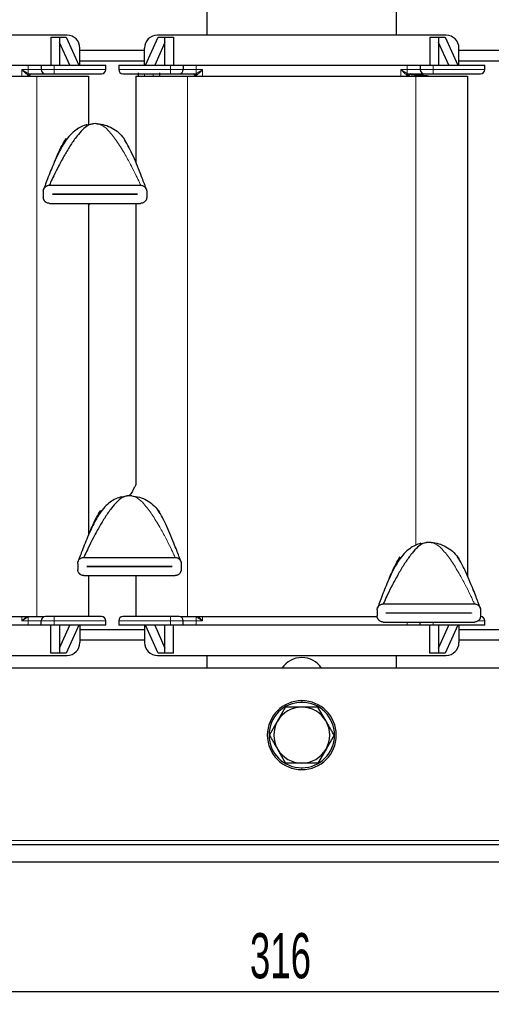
# Model space of a CAD drawing. Header units: millimetres. Extents: x 5 to 418, y 2 to 292.
# Tile 6 of 24: x 76 to 113, y 169 to 245. Entities that reach past the tile are written whole.
import ezdxf

# ---------------------------------------------------------------- set-up
doc = ezdxf.new("R2010")
doc.units = ezdxf.units.MM
doc.layers.add('SLD-0', color=7, linetype='Continuous')
doc.styles.add('SLDTEXTSTYLE0', font='TXT', dxfattribs={"width": 0.605})
doc.dimstyles.new('SLDDIMSTYLE0', dxfattribs={"dimtxt": 3.5, "dimasz": 3.302, "dimexe": 0, "dimexo": 0.0625, "dimgap": 0.875, "dimtad": 1, "dimlfac": 3, "dimrnd": 1e-09, "dimzin": 12, "dimdsep": 46, "dimtxsty": 'SLDTEXTSTYLE0', "dimsah": 1, "dimcen": 0.09, "dimadec": 0, "dimazin": 3, "dimtfac": 1, "dimtofl": 0, "dimtmove": 0, "dimatfit": 3, "dimfxl": 1, "dimfrac": 2, "dimtolj": 1, "dimtzin": 12, "dimarcsym": 0})

# ---------------------------------------------------------------- blocks, each defined once
blk = doc.blocks.new('_D')
at = {"layer": 'SLD-0'}
for p, q in [((45.582, 179.95), (45.582, 168.95)), ((150.915, 179.95), (150.915, 168.95)), ((45.582, 169.95), (150.915, 169.95))]:
    blk.add_line(p, q, dxfattribs=at)
for points in [[(45.582, 169.95), (48.884, 169.442), (48.884, 170.458)], [(150.915, 169.95), (147.613, 170.458), (147.613, 169.442)]]:
    blk.add_solid(points, dxfattribs=at)
at = {"layer": 'SLD-0', "insert": (94.238, 174.462), "char_height": 3.5, "attachment_point": 1, "style": 'SLDTEXTSTYLE0'}
blk.add_mtext('316', dxfattribs=at)

msp = doc.modelspace()

# ---------------------------------------------------------------- linework, layer by layer
at = {"color": 7, "linetype": 'Continuous', "lineweight": 25}
for p, q in [((90.9151, 256.4502), (90.9151, 243.9502)), ((105.5818, 243.9502), (105.5818, 256.4502)), ((80.0818, 243.9502), (57.7485, 243.9502)), ((109.4151, 243.9502), (87.0818, 243.9502)), ((78.8318, 243.7835), (78.8318, 241.6168)), ((78.8318, 243.7835), (79.4985, 243.7835)), ((79.4985, 243.7835), (79.4985, 241.6168)), ((79.4985, 243.7835), (80.023, 243.7835)), ((80.2934, 241.6168), (79.4985, 243.3824)), ((80.023, 243.7835), (80.9985, 241.6168)), ((86.1651, 241.6168), (87.1406, 243.7835)), ((87.6651, 243.3824), (86.8702, 241.6168)), ((87.1406, 243.7835), (87.6651, 243.7835)), ((87.6651, 241.6168), (87.6651, 243.7835)), ((87.6651, 243.7835), (88.3318, 243.7835)), ((88.3318, 243.7835), (88.3318, 241.6168)), ((108.1651, 243.7835), (108.8318, 243.7835)), ((108.1651, 243.7835), (108.1651, 241.6168)), ((108.8318, 243.7835), (108.8318, 241.6168)), ((108.8318, 243.7835), (109.3563, 243.7835)), ((109.6267, 241.6168), (108.8318, 243.3824)), ((109.3563, 243.7835), (110.3318, 241.6168)), ((81.0818, 241.6168), (81.0818, 242.9502)), ((81.0818, 242.7835), (86.0818, 242.7835)), ((86.0818, 241.6168), (86.0818, 242.9502)), ((110.4151, 241.6168), (110.4151, 242.9502)), ((110.4151, 242.7835), (115.4151, 242.7835)), ((60.7485, 241.6168), (77.0818, 241.6168)), ((77.0818, 241.6168), (78.0818, 241.6168)), ((78.0818, 241.6168), (78.0818, 241.2835)), ((78.0818, 241.6168), (79.0818, 241.6168)), ((79.0818, 241.6168), (83.0818, 241.6168)), ((81.0818, 241.9502), (86.0818, 241.9502)), ((83.0818, 241.2835), (83.0818, 241.6168)), ((84.0818, 241.6168), (84.0818, 241.2835)), ((84.0818, 241.6168), (88.0818, 241.6168)), ((88.0818, 241.6168), (89.0818, 241.6168)), ((89.0818, 241.6168), (89.0818, 241.2835)), ((89.0818, 241.6168), (90.0818, 241.6168)), ((90.0818, 241.6168), (106.4151, 241.6168)), ((106.4151, 241.6168), (107.4151, 241.6168)), ((107.4151, 241.6168), (107.4151, 241.2835)), ((107.4151, 241.6168), (108.4151, 241.6168)), ((108.4151, 241.6168), (112.4151, 241.6168)), ((110.4151, 241.9502), (115.4151, 241.9502)), ((112.4151, 241.2835), (112.4151, 241.6168)), ((60.0818, 240.7835), (77.7485, 240.7835)), ((77.2151, 240.7835), (77.2151, 240.8502)), ((77.7485, 240.7835), (81.7485, 240.7835)), ((81.7485, 240.7835), (81.7485, 237.0375)), ((85.4151, 240.7835), (85.4151, 234.0927)), ((85.4151, 240.7835), (89.4151, 240.7835)), ((85.5818, 241.0357), (85.5818, 240.7835)), ((87.2485, 241.0357), (87.2485, 240.7835)), ((89.4151, 240.7835), (107.0818, 240.7835)), ((89.9485, 240.8502), (89.9485, 240.7835)), ((106.5485, 240.7835), (106.5485, 240.8502)), ((107.0818, 240.7835), (111.0818, 240.7835)), ((111.0818, 240.7835), (111.0818, 202.0729)), ((81.6205, 237.0151), (82.0758, 237.0946)), ((79.8103, 235.6218), (79.7482, 235.5161)), ((79.8248, 235.5962), (79.9322, 235.8324)), ((79.9322, 235.8324), (80.0237, 235.9664)), ((84.4733, 235.9664), (84.5647, 235.8324)), ((78.2485, 231.8667), (78.2485, 231.4)), ((78.7151, 232.3333), (85.7818, 232.3333)), ((78.9485, 231.6317), (78.9485, 231.635)), ((78.9485, 231.635), (85.5485, 231.635)), ((85.5485, 231.635), (85.5485, 231.6317)), ((86.2485, 231.8667), (86.2485, 231.4)), ((78.7151, 230.9333), (85.7818, 230.9333)), ((85.5485, 231.6317), (78.9485, 231.6317)), ((81.7485, 230.7321), (81.8572, 230.9333)), ((81.7485, 230.9333), (81.7485, 205.2677)), ((85.4151, 230.9333), (85.4151, 209.1682)), ((84.2871, 208.2154), (84.7425, 208.2949)), ((82.4769, 206.8221), (82.4149, 206.7164)), ((82.4914, 206.7965), (82.5989, 207.0327)), ((82.5989, 207.0327), (82.6903, 207.1667)), ((87.1399, 207.1667), (87.2314, 207.0327)), ((107.4538, 204.6153), (107.9091, 204.6947)), ((81.3818, 203.5336), (88.4485, 203.5336)), ((105.7656, 203.4326), (105.857, 203.5666)), ((110.3066, 203.5666), (110.398, 203.4326)), ((80.9151, 203.067), (80.9151, 202.6003)), ((81.6151, 202.832), (81.6151, 202.8353)), ((81.6151, 202.8353), (88.2151, 202.8353)), ((88.2151, 202.832), (81.6151, 202.832)), ((88.2151, 202.8353), (88.2151, 202.832)), ((88.9151, 203.067), (88.9151, 202.6003)), ((105.6436, 203.222), (105.5816, 203.1163)), ((105.6581, 203.1964), (105.7656, 203.4326)), ((81.3818, 202.1336), (88.4485, 202.1336)), ((81.7485, 202.1336), (81.7485, 198.9502)), ((85.4151, 202.1336), (85.4151, 198.9502)), ((104.5485, 199.9335), (111.6151, 199.9335)), ((60.0818, 198.9502), (77.7485, 198.9502)), ((77.7485, 198.9502), (78.3075, 198.9502)), ((88.8631, 198.9502), (89.4151, 198.9502)), ((89.4151, 198.9502), (104.0858, 198.9502)), ((104.0818, 199.4668), (104.0818, 199.0002)), ((104.7818, 199.2318), (104.7818, 199.2352)), ((104.7818, 199.2352), (111.3818, 199.2352)), ((111.3818, 199.2318), (104.7818, 199.2318)), ((111.3818, 199.2352), (111.3818, 199.2318)), ((112.0818, 199.4668), (112.0818, 199.0002)), ((77.0818, 198.2835), (60.7485, 198.2835)), ((78.0818, 198.2835), (77.0818, 198.2835)), ((78.0818, 198.2835), (78.0818, 198.6168)), ((79.0818, 198.2835), (78.0818, 198.2835)), ((78.8318, 196.1168), (78.8318, 198.2835)), ((83.0818, 198.2835), (79.0818, 198.2835)), ((79.4985, 198.2835), (79.4985, 196.1168)), ((79.4985, 196.5179), (80.2934, 198.2835)), ((80.9985, 198.2835), (80.023, 196.1168)), ((81.0818, 198.2835), (81.0818, 196.9502)), ((83.0818, 198.2835), (83.0818, 198.6168)), ((84.0818, 198.6168), (84.0818, 198.2835)), ((88.0818, 198.2835), (84.0818, 198.2835)), ((86.0818, 198.2835), (86.0818, 196.9502)), ((87.1406, 196.1168), (86.1651, 198.2835)), ((86.8702, 198.2835), (87.6651, 196.5179)), ((87.6651, 196.1168), (87.6651, 198.2835)), ((89.0818, 198.2835), (88.0818, 198.2835)), ((88.3318, 196.1168), (88.3318, 198.2835)), ((89.0818, 198.2835), (89.0818, 198.6168)), ((90.0818, 198.2835), (89.0818, 198.2835)), ((106.4151, 198.2835), (90.0818, 198.2835)), ((104.5485, 198.5335), (111.6151, 198.5335)), ((107.4151, 198.2835), (106.4151, 198.2835)), ((107.4151, 198.2835), (107.4151, 198.5335)), ((108.4151, 198.2835), (107.4151, 198.2835)), ((108.1651, 196.1168), (108.1651, 198.2835)), ((112.4151, 198.2835), (108.4151, 198.2835)), ((108.8318, 198.2835), (108.8318, 196.1168)), ((108.8318, 196.5179), (109.6267, 198.2835)), ((110.3318, 198.2835), (109.3563, 196.1168)), ((110.4151, 198.2835), (110.4151, 196.9502)), ((112.4151, 198.2835), (112.4151, 198.6168)), ((81.0818, 197.9502), (86.0818, 197.9502)), ((110.4151, 197.9502), (115.4151, 197.9502)), ((86.0818, 197.1168), (81.0818, 197.1168)), ((115.4151, 197.1168), (110.4151, 197.1168)), ((57.7485, 195.9502), (80.0818, 195.9502)), ((79.4985, 196.1168), (78.8318, 196.1168)), ((80.023, 196.1168), (79.4985, 196.1168)), ((87.0818, 195.9502), (109.4151, 195.9502)), ((87.6651, 196.1168), (87.1406, 196.1168)), ((88.3318, 196.1168), (87.6651, 196.1168)), ((90.9151, 195.9502), (90.9151, 194.9502)), ((105.5818, 194.9502), (105.5818, 195.9502)), ((108.8318, 196.1168), (108.1651, 196.1168)), ((109.3563, 196.1168), (108.8318, 196.1168)), ((134.9151, 194.9502), (61.5818, 194.9502)), ((96.3721, 190.8668), (96.9975, 191.9502)), ((100.1249, 190.8668), (99.4994, 191.9502)), ((95.7466, 189.7835), (96.3721, 190.8668)), ((100.7503, 189.7835), (100.1249, 188.7002)), ((96.3721, 188.7002), (96.9975, 187.6168)), ((100.1249, 188.7002), (99.4994, 187.6168)), ((150.9151, 181.2835), (45.5818, 181.2835)), ((150.9151, 179.9502), (45.5818, 179.9502))]:
    msp.add_line(p, q, dxfattribs=at)
at = {"color": 7, "linetype": 'Continuous', "lineweight": 18}
for p, q in [((77.0818, 241.2835), (77.0818, 241.6168)), ((79.0818, 241.6168), (79.0818, 241.2835)), ((88.0818, 241.6168), (88.0818, 241.2835)), ((90.0818, 241.6168), (90.0818, 241.2835)), ((106.4151, 241.2835), (106.4151, 241.6168)), ((108.4151, 241.6168), (108.4151, 241.2835)), ((77.0818, 241.2835), (76.5938, 241.2835)), ((76.5938, 241.2835), (76.5938, 240.7835)), ((77.0936, 240.8502), (77.0734, 240.8502)), ((78.0818, 241.2835), (77.0818, 241.2835)), ((77.0818, 241.2835), (77.0818, 240.9811)), ((77.0936, 240.7835), (77.0936, 240.8502)), ((77.2151, 240.8502), (77.0936, 240.8502)), ((77.7485, 240.7835), (77.7485, 198.9502)), ((78.0818, 241.2835), (79.0818, 241.2835)), ((79.0818, 241.2835), (83.0818, 241.2835)), ((79.0818, 241.2835), (79.0818, 240.9502)), ((88.0818, 241.2835), (84.0818, 241.2835)), ((86.0818, 240.9502), (86.0818, 240.7835)), ((86.7485, 240.9502), (86.7485, 240.7835)), ((88.0818, 241.2835), (88.0818, 240.9502)), ((89.0818, 241.2835), (88.0818, 241.2835)), ((90.0818, 241.2835), (89.0818, 241.2835)), ((89.4151, 240.7835), (89.4151, 198.9502)), ((90.07, 240.8502), (89.9485, 240.8502)), ((90.07, 240.7835), (90.07, 240.8502)), ((90.0902, 240.8502), (90.07, 240.8502)), ((90.0818, 240.9811), (90.0818, 241.2835)), ((90.5698, 241.2835), (90.0818, 241.2835)), ((90.5698, 240.7835), (90.5698, 241.2835)), ((106.4151, 241.2835), (105.9271, 241.2835)), ((105.9271, 241.2835), (105.9271, 240.7835)), ((106.427, 240.8502), (106.4067, 240.8502)), ((107.4151, 241.2835), (106.4151, 241.2835)), ((106.4151, 241.2835), (106.4151, 240.9811)), ((106.427, 240.7835), (106.427, 240.8502)), ((106.5485, 240.8502), (106.427, 240.8502)), ((107.0818, 240.7835), (107.0818, 204.4858)), ((107.4151, 241.2835), (108.4151, 241.2835)), ((108.4151, 241.2835), (112.4151, 241.2835)), ((108.4151, 241.2835), (108.4151, 240.9502)), ((76.5938, 198.9502), (76.5938, 198.6168)), ((77.0818, 198.9192), (77.0818, 198.6168)), ((79.0818, 198.6168), (79.0818, 198.9502)), ((88.0818, 198.6168), (88.0818, 198.9502)), ((90.0818, 198.6168), (90.0818, 198.9192)), ((90.5698, 198.6168), (90.5698, 198.9502)), ((76.5938, 198.6168), (77.0818, 198.6168)), ((77.0818, 198.6168), (78.0818, 198.6168)), ((77.0818, 198.2835), (77.0818, 198.6168)), ((79.0818, 198.6168), (78.0818, 198.6168)), ((83.0818, 198.6168), (79.0818, 198.6168)), ((79.0818, 198.2835), (79.0818, 198.6168)), ((84.0818, 198.6168), (88.0818, 198.6168)), ((88.0818, 198.6168), (89.0818, 198.6168)), ((88.0818, 198.2835), (88.0818, 198.6168)), ((89.0818, 198.6168), (90.0818, 198.6168)), ((90.0818, 198.6168), (90.0818, 198.2835)), ((90.0818, 198.6168), (90.5698, 198.6168)), ((106.4151, 198.2835), (106.4151, 198.5335)), ((108.4151, 198.2835), (108.4151, 198.5335)), ((112.4151, 198.6168), (111.9279, 198.6168)), ((98.2485, 192.3168), (98.2485, 192.4502)), ((98.2485, 187.2502), (98.2485, 187.1168)), ((150.9151, 181.6168), (45.5818, 181.6168))]:
    msp.add_line(p, q, dxfattribs=at)
at = {"color": 7, "linetype": 'Continuous', "lineweight": 25}
for centre, radius, start, end in [((80.0818, 242.9502), 1, 0, 90), ((87.0818, 242.9502), 1, 90, 180), ((109.4151, 242.9502), 1, 0, 90), ((77.3151, 240.8502), 0.1, 90, 180), ((78.4151, 241.2835), 0.3333, 180, 270), ((82.7485, 241.2835), 0.3333, 270, 0), ((84.4151, 241.2835), 0.3333, 180, 270), ((88.7485, 241.2835), 0.3333, 270, 0), ((89.8485, 240.8502), 0.1, 0, 90), ((106.6485, 240.8502), 0.1, 90, 180), ((107.7485, 241.2835), 0.3333, 180, 270), ((112.0818, 241.2835), 0.3333, 270, 0), ((82.2485, 234.35), 2.75, 86.4, 93.6), ((84.9151, 205.5503), 2.75, 86.4, 93.6), ((108.0818, 201.9502), 2.75, 86.4, 93.6), ((78.4151, 198.6168), 0.3333, 90, 180), ((82.7485, 198.6168), 0.3333, 0, 90), ((84.4151, 198.6168), 0.3333, 90, 180), ((88.7485, 198.6168), 0.3333, 0, 90), ((112.0818, 198.6168), 0.3333, 0, 90), ((80.0818, 196.9502), 1, 270, 0), ((87.0818, 196.9502), 1, 180, 270), ((109.4151, 196.9502), 1, 270, 0), ((98.2485, 193.9502), 1.8333, 33.055731, 146.944269), ((98.2485, 189.7835), 2.6667, 90, 270), ((98.2485, 189.7835), 2.5333, 90, 270), ((98.2485, 189.7835), 2.6667, 270, 90), ((98.2485, 189.7835), 2.5333, 270, 90), ((98.2485, 189.7835), 2.1667, 90, 150), ((98.2485, 189.7835), 2.1667, 30, 90), ((98.2485, 189.7835), 2.1667, 150, 210), ((98.2485, 189.7835), 2.1667, 330, 30), ((98.2485, 189.7835), 2.1667, 210, 270), ((98.2485, 189.7835), 2.1667, 270, 330)]:
    msp.add_arc(centre, radius, start, end, dxfattribs=at)
at = {"color": 7, "linetype": 'Continuous', "lineweight": 18}
for centre, radius, start, end in [((77.1196, 240.8654), 0.1218, 108.09767, 168.140017), ((77.1714, 240.8522), 0.098, 91.216406, 181.166826), ((77.1936, 240.8502), 0.1, 90.008033, 180.008031), ((89.97, 240.8502), 0.1, 359.991969, 89.991967), ((89.9922, 240.8522), 0.098, 358.833174, 88.783594), ((90.044, 240.8654), 0.1218, 11.859983, 71.90233), ((106.453, 240.8654), 0.1218, 108.09767, 168.140017), ((106.5047, 240.8522), 0.098, 91.216406, 181.166826), ((106.527, 240.8502), 0.1, 90.008033, 180.008031), ((77.1127, 199.0236), 0.1089, 222.411731, 253.50955), ((90.0509, 199.0236), 0.1089, 286.49045, 317.588269)]:
    msp.add_arc(centre, radius, start, end, dxfattribs=at)
for points, knots in [([(77.0005, 240.8904), (76.9743, 240.9125), (76.9156, 240.962), (76.778, 241.0957), (76.6658, 241.21), (76.5938, 241.2835)], [0, 0, 0, 0, 0.2242408, 0.5017408, 1, 1, 1, 1]), ([(77.0818, 240.9811), (77.05, 240.9981), (76.9788, 241.0363), (76.8143, 241.1397), (76.68, 241.2273), (76.5938, 241.2835)], [0, 0, 0, 0, 0.22350737, 0.50146498, 1, 1, 1, 1]), ([(77.0734, 240.8502), (77.0645, 240.8522), (77.0457, 240.8565), (77.0161, 240.8787), (77.0005, 240.8904)], [0, 0, 0, 0, 0.4717169, 1, 1, 1, 1]), ([(77.1693, 240.9502), (77.1583, 240.9519), (77.1357, 240.9555), (77.1, 240.9725), (77.0818, 240.9811)], [0, 0, 0, 0, 0.490458, 1, 1, 1, 1]), ([(90.0818, 240.9811), (90.0636, 240.9725), (90.0279, 240.9555), (90.0054, 240.9519), (89.9943, 240.9502)], [0, 0, 0, 0, 0.509542, 1, 1, 1, 1]), ([(90.5698, 241.2835), (90.4836, 241.2273), (90.3493, 241.1397), (90.1848, 241.0363), (90.1136, 240.9981), (90.0818, 240.9811)], [0, 0, 0, 0, 0.4985351, 0.7765002, 1, 1, 1, 1]), ([(90.1631, 240.8904), (90.1475, 240.8787), (90.1179, 240.8565), (90.0991, 240.8522), (90.0902, 240.8502)], [0, 0, 0, 0, 0.5282831, 1, 1, 1, 1]), ([(90.5698, 241.2835), (90.4978, 241.21), (90.3857, 241.0957), (90.248, 240.962), (90.1894, 240.9125), (90.1631, 240.8904)], [0, 0, 0, 0, 0.49825905, 0.77575168, 1, 1, 1, 1]), ([(106.3338, 240.8904), (106.3076, 240.9125), (106.2489, 240.962), (106.1113, 241.0957), (105.9991, 241.21), (105.9271, 241.2835)], [0, 0, 0, 0, 0.2242408, 0.5017408, 1, 1, 1, 1]), ([(106.4151, 240.9811), (106.3834, 240.9981), (106.3121, 241.0363), (106.1476, 241.1397), (106.0133, 241.2273), (105.9271, 241.2835)], [0, 0, 0, 0, 0.2235074, 0.501465, 1, 1, 1, 1]), ([(106.4067, 240.8502), (106.3979, 240.8522), (106.379, 240.8565), (106.3494, 240.8787), (106.3338, 240.8904)], [0, 0, 0, 0, 0.4717169, 1, 1, 1, 1]), ([(106.5027, 240.9502), (106.4916, 240.9519), (106.469, 240.9555), (106.4333, 240.9725), (106.4151, 240.9811)], [0, 0, 0, 0, 0.490458, 1, 1, 1, 1]), ([(107.5411, 240.7835), (107.4097, 240.8037), (107.1656, 240.8414), (106.7603, 240.8793), (106.573, 240.8968)], [0, 0, 0, 0, 0.5380584, 1, 1, 1, 1]), ([(85.7818, 232.3333), (85.781, 232.3351), (85.7793, 232.339), (85.7682, 232.3641), (85.7412, 232.4243), (85.6382, 232.6513), (85.4108, 233.1332), (85.0469, 233.86), (84.5717, 234.7347), (84.0181, 235.6458), (83.4482, 236.3996), (82.9214, 236.9412), (82.5764, 237.047), (82.4211, 237.0946)], [0, 0, 0, 0, 0.0059709, 0.0132261, 0.0221276, 0.0501338, 0.1481345, 0.2830893, 0.4397941, 0.6222442, 0.7924239, 0.9065862, 1, 1, 1, 1]), ([(88.4485, 203.5336), (88.4477, 203.5354), (88.446, 203.5393), (88.4349, 203.5644), (88.4079, 203.6246), (88.3049, 203.8516), (88.0775, 204.3335), (87.7136, 205.0603), (87.2384, 205.935), (86.6847, 206.8461), (86.1149, 207.5999), (85.5881, 208.1415), (85.2431, 208.2473), (85.0878, 208.2949)], [0, 0, 0, 0, 0.0059709, 0.0132261, 0.0221276, 0.0501338, 0.1481345, 0.2830893, 0.4397941, 0.6222442, 0.7924239, 0.9065862, 1, 1, 1, 1]), ([(111.6151, 199.9335), (111.6144, 199.9352), (111.6127, 199.9391), (111.6015, 199.9642), (111.5746, 200.0245), (111.4715, 200.2515), (111.2441, 200.7333), (110.8802, 201.4601), (110.405, 202.3349), (109.8514, 203.2459), (109.2815, 203.9998), (108.7547, 204.5414), (108.4097, 204.6471), (108.2545, 204.6947)], [0, 0, 0, 0, 0.0059709, 0.0132261, 0.0221276, 0.0501338, 0.1481345, 0.2830893, 0.4397941, 0.6222442, 0.7924239, 0.9065862, 1, 1, 1, 1]), ([(76.5938, 198.6168), (76.6654, 198.6896), (76.7769, 198.8029), (76.8906, 198.9151), (76.9275, 198.9468), (76.9314, 198.9502)], [0, 0, 0, 0, 0.61658637, 0.95997837, 1, 1, 1, 1]), ([(76.5938, 198.6168), (76.68, 198.6731), (76.8143, 198.7607), (76.9788, 198.864), (77.05, 198.9022), (77.0818, 198.9192)], [0, 0, 0, 0, 0.4985351, 0.7765002, 1, 1, 1, 1]), ([(90.0818, 198.9192), (90.1136, 198.9022), (90.1848, 198.864), (90.3493, 198.7607), (90.4836, 198.6731), (90.5698, 198.6168)], [0, 0, 0, 0, 0.2235074, 0.501465, 1, 1, 1, 1]), ([(90.2322, 198.9502), (90.2361, 198.9468), (90.273, 198.9151), (90.3867, 198.8029), (90.4982, 198.6896), (90.5698, 198.6168)], [0, 0, 0, 0, 0.0400136, 0.38341433, 1, 1, 1, 1])]:
    msp.add_open_spline(points, degree=3, knots=knots, dxfattribs=at)
at = {"color": 7, "linetype": 'Continuous', "lineweight": 25}
for points, knots in [([(77.1693, 240.9502), (77.3291, 240.9502), (77.6606, 240.9502), (78.0776, 240.9502), (78.3626, 240.9502), (78.398, 240.9502), (78.4151, 240.9502)], [0, 0, 0, 0, 0.2409379, 0.5, 0.7590621, 1, 1, 1, 1]), ([(78.4151, 240.9502), (78.4241, 240.9502), (78.4379, 240.9502), (78.5209, 240.9502), (78.607, 240.9502), (78.7131, 240.9502), (78.8685, 240.9502), (78.998, 240.9502), (79.0818, 240.9502)], [0, 0, 0, 0, 0.23944295, 0.36963586, 0.49999992, 0.63019291, 0.76055705, 1, 1, 1, 1]), ([(79.0818, 240.9502), (79.3054, 240.9502), (79.7661, 240.9502), (80.4495, 240.9502), (81.1067, 240.9502), (81.6929, 240.9502), (82.1698, 240.9502), (82.5081, 240.9502), (82.7121, 240.9502), (82.7366, 240.9502), (82.7485, 240.9502)], [0, 0, 0, 0, 0.116516, 0.2400113, 0.3686408, 0.5, 0.6313592, 0.7599887, 0.883484, 1, 1, 1, 1]), ([(84.4151, 240.9502), (84.427, 240.9502), (84.4515, 240.9502), (84.6555, 240.9502), (84.9938, 240.9502), (85.4707, 240.9502), (86.057, 240.9502), (86.7141, 240.9502), (87.3975, 240.9502), (87.8582, 240.9502), (88.0818, 240.9502)], [0, 0, 0, 0, 0.116516, 0.2400113, 0.3686408, 0.5, 0.6313592, 0.7599887, 0.883484, 1, 1, 1, 1]), ([(88.0818, 240.9502), (88.1656, 240.9502), (88.2951, 240.9502), (88.4504, 240.9502), (88.5565, 240.9502), (88.6427, 240.9502), (88.7257, 240.9502), (88.7395, 240.9502), (88.7485, 240.9502)], [0, 0, 0, 0, 0.2394429, 0.3696359, 0.4999999, 0.6301929, 0.7605571, 1, 1, 1, 1]), ([(88.7485, 240.9502), (88.7656, 240.9502), (88.801, 240.9502), (89.086, 240.9502), (89.503, 240.9502), (89.8345, 240.9502), (89.9943, 240.9502)], [0, 0, 0, 0, 0.24093792, 0.5, 0.75906208, 1, 1, 1, 1]), ([(106.5027, 240.9502), (106.6624, 240.9502), (106.994, 240.9502), (107.4109, 240.9502), (107.6959, 240.9502), (107.7314, 240.9502), (107.7485, 240.9502)], [0, 0, 0, 0, 0.2409379, 0.5, 0.7590621, 1, 1, 1, 1]), ([(108.0791, 240.7835), (107.91, 240.8037), (107.5318, 240.849), (106.922, 240.8947), (106.5848, 240.92)], [0, 0, 0, 0, 0.4470266, 1, 1, 1, 1]), ([(107.8639, 240.7835), (107.777, 240.7972), (107.4882, 240.8428), (107.0601, 240.8834), (106.6967, 240.9097), (106.6037, 240.9164)], [0, 0, 0, 0, 0.2423737, 0.8060496, 1, 1, 1, 1]), ([(107.7485, 240.9502), (107.7574, 240.9502), (107.7713, 240.9502), (107.8542, 240.9502), (107.9404, 240.9502), (108.0465, 240.9502), (108.2018, 240.9502), (108.3313, 240.9502), (108.4151, 240.9502)], [0, 0, 0, 0, 0.2394429, 0.3696359, 0.4999999, 0.6301929, 0.7605571, 1, 1, 1, 1]), ([(108.4151, 240.9502), (108.6388, 240.9502), (109.0994, 240.9502), (109.7828, 240.9502), (110.44, 240.9502), (111.0262, 240.9502), (111.5031, 240.9502), (111.8414, 240.9502), (112.0454, 240.9502), (112.0699, 240.9502), (112.0818, 240.9502)], [0, 0, 0, 0, 0.116516, 0.2400113, 0.3686408, 0.5, 0.6313592, 0.7599887, 0.883484, 1, 1, 1, 1]), ([(81.6292, 237.0295), (81.4797, 236.9801), (81.1843, 236.8824), (80.7359, 236.6056), (80.2988, 236.2189), (79.9431, 235.7475), (79.6169, 235.2035), (79.3116, 234.596), (79.0195, 233.9396), (78.7513, 233.2861), (78.5301, 232.7164), (78.3758, 232.301), (78.2976, 232.0849), (78.277, 232.0271), (78.2715, 232.0118), (78.2712, 232.0111), (78.2711, 232.0107)], [0, 0, 0, 0, 0.07118646, 0.14056759, 0.21958509, 0.32072915, 0.40463681, 0.5117382, 0.64194217, 0.74941945, 0.85580614, 0.94613018, 0.9788992, 0.9911578, 0.99628493, 1, 1, 1, 1]), ([(82.0758, 237.0946), (81.9455, 237.0597), (81.6604, 236.9834), (81.2574, 236.6178), (80.8169, 236.1096), (80.3599, 235.4487), (79.8863, 234.6642), (79.45, 233.8597), (79.0863, 233.1336), (78.8534, 232.6399), (78.7469, 232.4049), (78.7188, 232.3416), (78.7162, 232.3359), (78.7151, 232.3333)], [0, 0, 0, 0, 0.0781273, 0.1710083, 0.278026, 0.4166976, 0.5603945, 0.7170593, 0.8519797, 0.9499554, 0.983819, 0.9928589, 1, 1, 1, 1]), ([(79.1176, 234.1472), (79.1942, 234.3302), (79.3749, 234.7619), (79.6622, 235.388), (79.9121, 235.7879), (80.0237, 235.9664)], [0, 0, 0, 0, 0.2894719, 0.6827317, 1, 1, 1, 1]), ([(84.8583, 235.2977), (84.8388, 235.3393), (84.727, 235.5775), (84.588, 235.7906), (84.4733, 235.9664)], [0, 0, 0, 0, 0.1748021, 1, 1, 1, 1]), ([(86.2255, 232.0109), (86.2252, 232.0119), (86.2242, 232.0144), (86.2072, 232.0622), (86.1566, 232.2025), (86.051, 232.4895), (85.8929, 232.9091), (85.6622, 233.501), (85.3809, 234.1848), (85.0699, 234.8914), (84.851, 235.3172), (84.7487, 235.5161)], [0, 0, 0, 0, 0.0087195, 0.0206678, 0.0713084, 0.1438671, 0.2679231, 0.413058, 0.6205224, 0.8226597, 1, 1, 1, 1]), ([(78.2485, 231.8667), (78.2493, 231.888), (78.2511, 231.9313), (78.2647, 231.9937), (78.2857, 232.0527), (78.3164, 232.1125), (78.3589, 232.1715), (78.4179, 232.2297), (78.4901, 232.279), (78.5681, 232.3119), (78.6439, 232.3302), (78.6913, 232.3323), (78.7151, 232.3333)], [0, 0, 0, 0, 0.076159, 0.1549172, 0.2310066, 0.3089731, 0.4134687, 0.5209632, 0.6533321, 0.7895209, 0.8939733, 1, 1, 1, 1]), ([(85.7818, 232.3333), (85.8132, 232.3315), (85.877, 232.3277), (85.9685, 232.2978), (86.0406, 232.2576), (86.0939, 232.215), (86.1345, 232.1743), (86.1737, 232.1232), (86.2064, 232.0642), (86.2297, 232.0023), (86.2452, 231.9376), (86.2474, 231.8912), (86.2485, 231.8667)], [0, 0, 0, 0, 0.1397108, 0.2832913, 0.4257802, 0.499282, 0.5735504, 0.6649819, 0.7586746, 0.8344121, 0.912212, 1, 1, 1, 1]), ([(78.7151, 230.9333), (78.6837, 230.9352), (78.62, 230.9389), (78.5284, 230.9689), (78.4564, 231.0091), (78.4031, 231.0517), (78.3625, 231.0924), (78.3232, 231.1435), (78.2905, 231.2025), (78.2673, 231.2644), (78.2517, 231.3291), (78.2496, 231.3754), (78.2485, 231.4)], [0, 0, 0, 0, 0.1397108, 0.2832913, 0.4257802, 0.499282, 0.5735504, 0.6649819, 0.7586746, 0.8344121, 0.912212, 1, 1, 1, 1]), ([(86.2485, 231.4), (86.2476, 231.3787), (86.2459, 231.3354), (86.2322, 231.273), (86.2113, 231.214), (86.1805, 231.1542), (86.138, 231.0952), (86.0791, 231.037), (86.0068, 230.9877), (85.9289, 230.9548), (85.8531, 230.9365), (85.8057, 230.9344), (85.7818, 230.9333)], [0, 0, 0, 0, 0.076159, 0.1549172, 0.2310066, 0.3089731, 0.4134687, 0.5209632, 0.6533321, 0.7895209, 0.8939733, 1, 1, 1, 1]), ([(85.4151, 209.1682), (85.3729, 209.0905), (85.2121, 208.7952), (85.0661, 208.5004), (84.8923, 208.3008), (84.8871, 208.2949)], [0, 0, 0, 0, 0.257288, 0.9778974, 1, 1, 1, 1]), ([(84.2959, 208.2298), (84.1463, 208.1804), (83.8509, 208.0827), (83.4026, 207.8059), (82.9654, 207.4192), (82.6098, 206.9478), (82.2835, 206.4038), (81.9782, 205.7963), (81.6862, 205.1399), (81.418, 204.4864), (81.1968, 203.9167), (81.0424, 203.5013), (80.9643, 203.2852), (80.9436, 203.2274), (80.9382, 203.2121), (80.9379, 203.2114), (80.9378, 203.211)], [0, 0, 0, 0, 0.0711865, 0.1405676, 0.2195851, 0.3207292, 0.4046368, 0.5117382, 0.6419422, 0.7494195, 0.8558061, 0.9461302, 0.9788992, 0.9911578, 0.9962849, 1, 1, 1, 1]), ([(84.7425, 208.2949), (84.6122, 208.26), (84.327, 208.1837), (83.924, 207.8181), (83.4836, 207.3099), (83.0266, 206.649), (82.553, 205.8645), (82.1167, 205.06), (81.753, 204.3338), (81.5201, 203.8402), (81.4136, 203.6052), (81.3854, 203.5418), (81.3829, 203.5362), (81.3818, 203.5336)], [0, 0, 0, 0, 0.0781273, 0.1710083, 0.278026, 0.4166976, 0.5603945, 0.7170593, 0.8519797, 0.9499554, 0.983819, 0.9928589, 1, 1, 1, 1]), ([(81.7843, 205.3475), (81.8609, 205.5305), (82.0415, 205.9622), (82.3289, 206.5883), (82.5788, 206.9882), (82.6903, 207.1667)], [0, 0, 0, 0, 0.2894719, 0.6827317, 1, 1, 1, 1]), ([(87.525, 206.498), (87.5055, 206.5396), (87.3937, 206.7778), (87.2547, 206.9909), (87.1399, 207.1667)], [0, 0, 0, 0, 0.1748021, 1, 1, 1, 1]), ([(88.8922, 203.2112), (88.8918, 203.2122), (88.8909, 203.2147), (88.8738, 203.2625), (88.8232, 203.4028), (88.7177, 203.6898), (88.5596, 204.1094), (88.3289, 204.7013), (88.0475, 205.3851), (87.7365, 206.0917), (87.5177, 206.5174), (87.4154, 206.7164)], [0, 0, 0, 0, 0.0087195, 0.0206678, 0.0713084, 0.1438671, 0.2679231, 0.413058, 0.6205224, 0.8226597, 1, 1, 1, 1]), ([(107.4626, 204.6297), (107.313, 204.5802), (107.0176, 204.4826), (106.5693, 204.2057), (106.1321, 203.8191), (105.7764, 203.3477), (105.4502, 202.8037), (105.1449, 202.1961), (104.8529, 201.5397), (104.5847, 200.8863), (104.3635, 200.3166), (104.2091, 199.9012), (104.131, 199.685), (104.1103, 199.6273), (104.1048, 199.612), (104.1045, 199.6112), (104.1044, 199.6109)], [0, 0, 0, 0, 0.0711865, 0.1405676, 0.2195851, 0.3207292, 0.4046368, 0.5117382, 0.6419422, 0.7494195, 0.8558061, 0.9461302, 0.9788992, 0.9911578, 0.9962849, 1, 1, 1, 1]), ([(107.9091, 204.6947), (107.7789, 204.6599), (107.4937, 204.5836), (107.0907, 204.2179), (106.6503, 203.7098), (106.1933, 203.0488), (105.7197, 202.2643), (105.2834, 201.4598), (104.9196, 200.7337), (104.6867, 200.24), (104.5803, 200.0051), (104.5521, 199.9417), (104.5496, 199.936), (104.5485, 199.9335)], [0, 0, 0, 0, 0.0781273, 0.1710083, 0.278026, 0.4166976, 0.5603945, 0.7170593, 0.8519797, 0.9499554, 0.983819, 0.9928589, 1, 1, 1, 1]), ([(80.9151, 203.067), (80.916, 203.0883), (80.9177, 203.1316), (80.9314, 203.194), (80.9523, 203.253), (80.9831, 203.3128), (81.0256, 203.3718), (81.0845, 203.43), (81.1568, 203.4793), (81.2347, 203.5122), (81.3105, 203.5305), (81.3579, 203.5326), (81.3818, 203.5336)], [0, 0, 0, 0, 0.076159, 0.1549172, 0.2310066, 0.3089731, 0.4134687, 0.5209632, 0.6533321, 0.7895209, 0.8939733, 1, 1, 1, 1]), ([(88.4485, 203.5336), (88.4799, 203.5318), (88.5437, 203.528), (88.6352, 203.4981), (88.7073, 203.4579), (88.7605, 203.4153), (88.8012, 203.3746), (88.8404, 203.3235), (88.8731, 203.2645), (88.8964, 203.2026), (88.9119, 203.1379), (88.914, 203.0915), (88.9151, 203.067)], [0, 0, 0, 0, 0.1397108, 0.2832913, 0.4257802, 0.499282, 0.5735504, 0.6649819, 0.7586746, 0.8344121, 0.912212, 1, 1, 1, 1]), ([(104.951, 201.7473), (105.0276, 201.9304), (105.2082, 202.362), (105.4956, 202.9882), (105.7454, 203.388), (105.857, 203.5666)], [0, 0, 0, 0, 0.28947193, 0.68273172, 1, 1, 1, 1]), ([(110.6917, 202.8978), (110.6721, 202.9395), (110.5604, 203.1776), (110.4213, 203.3907), (110.3066, 203.5666)], [0, 0, 0, 0, 0.1748021, 1, 1, 1, 1]), ([(112.0589, 199.611), (112.0585, 199.6121), (112.0576, 199.6146), (112.0405, 199.6623), (111.9899, 199.8026), (111.8844, 200.0897), (111.7262, 200.5092), (111.4956, 201.1012), (111.2142, 201.7849), (110.9032, 202.4915), (110.6843, 202.9173), (110.5821, 203.1163)], [0, 0, 0, 0, 0.0087195, 0.0206678, 0.0713084, 0.1438671, 0.2679231, 0.413058, 0.6205224, 0.8226597, 1, 1, 1, 1]), ([(81.3818, 202.1336), (81.3504, 202.1355), (81.2866, 202.1392), (81.1951, 202.1692), (81.123, 202.2094), (81.0698, 202.252), (81.0291, 202.2927), (80.9899, 202.3438), (80.9572, 202.4028), (80.9339, 202.4647), (80.9184, 202.5294), (80.9163, 202.5757), (80.9151, 202.6003)], [0, 0, 0, 0, 0.1397108, 0.2832913, 0.4257802, 0.499282, 0.5735504, 0.6649819, 0.7586746, 0.8344121, 0.912212, 1, 1, 1, 1]), ([(88.9151, 202.6003), (88.9143, 202.579), (88.9126, 202.5357), (88.8989, 202.4732), (88.878, 202.4143), (88.8472, 202.3544), (88.8047, 202.2955), (88.7458, 202.2373), (88.6735, 202.188), (88.5956, 202.1551), (88.5197, 202.1368), (88.4724, 202.1347), (88.4485, 202.1336)], [0, 0, 0, 0, 0.076159, 0.1549172, 0.2310066, 0.3089731, 0.4134687, 0.5209632, 0.6533321, 0.7895209, 0.8939733, 1, 1, 1, 1]), ([(104.0818, 199.4668), (104.0827, 199.4881), (104.0844, 199.5315), (104.0981, 199.5939), (104.119, 199.6528), (104.1498, 199.7127), (104.1923, 199.7717), (104.2512, 199.8299), (104.3234, 199.8792), (104.4014, 199.912), (104.4772, 199.9303), (104.5246, 199.9324), (104.5485, 199.9335)], [0, 0, 0, 0, 0.076159, 0.1549172, 0.2310066, 0.3089731, 0.4134687, 0.5209632, 0.6533321, 0.7895209, 0.8939733, 1, 1, 1, 1]), ([(111.6151, 199.9335), (111.6466, 199.9316), (111.7103, 199.9279), (111.8019, 199.8979), (111.8739, 199.8577), (111.9272, 199.8151), (111.9678, 199.7744), (112.0071, 199.7233), (112.0398, 199.6643), (112.063, 199.6024), (112.0786, 199.5377), (112.0807, 199.4914), (112.0818, 199.4668)], [0, 0, 0, 0, 0.1397108, 0.2832913, 0.4257802, 0.499282, 0.5735504, 0.6649819, 0.7586746, 0.8344121, 0.912212, 1, 1, 1, 1]), ([(79.0818, 198.9502), (78.998, 198.9502), (78.8686, 198.9502), (78.7132, 198.9502), (78.6071, 198.9502), (78.5209, 198.9502), (78.4379, 198.9502), (78.4241, 198.9502), (78.4151, 198.9502)], [0, 0, 0, 0, 0.2394429, 0.3696359, 0.4999999, 0.6301929, 0.7605571, 1, 1, 1, 1]), ([(82.7485, 198.9502), (82.7366, 198.9502), (82.7121, 198.9502), (82.5081, 198.9502), (82.1698, 198.9502), (81.6929, 198.9502), (81.1067, 198.9502), (80.4495, 198.9502), (79.7661, 198.9502), (79.3054, 198.9502), (79.0818, 198.9502)], [0, 0, 0, 0, 0.116516, 0.2400113, 0.3686408, 0.5, 0.6313592, 0.7599887, 0.883484, 1, 1, 1, 1]), ([(88.0818, 198.9502), (87.8582, 198.9502), (87.3975, 198.9502), (86.7141, 198.9502), (86.057, 198.9502), (85.4707, 198.9502), (84.9938, 198.9502), (84.6555, 198.9502), (84.4515, 198.9502), (84.427, 198.9502), (84.4151, 198.9502)], [0, 0, 0, 0, 0.116516, 0.2400113, 0.3686408, 0.5, 0.6313592, 0.7599887, 0.883484, 1, 1, 1, 1]), ([(88.7485, 198.9502), (88.7395, 198.9502), (88.7257, 198.9502), (88.6427, 198.9502), (88.5566, 198.9502), (88.4505, 198.9502), (88.2951, 198.9502), (88.1656, 198.9502), (88.0818, 198.9502)], [0, 0, 0, 0, 0.2394429, 0.3696359, 0.4999999, 0.6301929, 0.7605571, 1, 1, 1, 1]), ([(104.5485, 198.5335), (104.517, 198.5353), (104.4533, 198.5391), (104.3617, 198.5691), (104.2897, 198.6093), (104.2364, 198.6518), (104.1958, 198.6926), (104.1565, 198.7436), (104.1238, 198.8027), (104.1006, 198.8646), (104.085, 198.9293), (104.0829, 198.9756), (104.0818, 199.0002)], [0, 0, 0, 0, 0.1397108, 0.2832913, 0.4257802, 0.499282, 0.5735504, 0.6649819, 0.7586746, 0.8344121, 0.912212, 1, 1, 1, 1]), ([(112.0818, 199.0002), (112.081, 198.9789), (112.0792, 198.9355), (112.0656, 198.8731), (112.0446, 198.8142), (112.0139, 198.7543), (111.9713, 198.6953), (111.9124, 198.6371), (111.8402, 198.5878), (111.7622, 198.555), (111.6864, 198.5367), (111.639, 198.5346), (111.6151, 198.5335)], [0, 0, 0, 0, 0.076159, 0.1549172, 0.2310066, 0.3089731, 0.4134687, 0.5209632, 0.6533321, 0.7895209, 0.8939733, 1, 1, 1, 1]), ([(98.2485, 191.9502), (98.209, 191.9502), (98.1301, 191.9502), (98.0118, 191.9502), (97.8935, 191.9502), (97.7751, 191.9502), (97.6567, 191.9502), (97.4987, 191.9502), (97.3296, 191.9502), (97.1495, 191.9502), (97.0482, 191.9502), (96.9975, 191.9502)], [0, 0, 0, 0, 0.0940055, 0.1880477, 0.2821977, 0.3763821, 0.4709255, 0.5654989, 0.7548296, 0.8773951, 1, 1, 1, 1]), ([(99.4994, 191.9502), (99.4864, 191.9502), (99.0741, 191.9502), (98.6547, 191.9502), (98.2485, 191.9502)], [0, 0, 0, 0, 0.031485, 1, 1, 1, 1]), ([(100.7503, 189.7835), (100.7246, 189.828), (100.6475, 189.9616), (100.5181, 190.1858), (100.3615, 190.4569), (100.2302, 190.6843), (100.1512, 190.8212), (100.1249, 190.8668)], [0, 0, 0, 0, 0.1244128, 0.3734407, 0.6233602, 0.8743097, 1, 1, 1, 1]), ([(95.7466, 189.7835), (95.7723, 189.739), (95.8495, 189.6054), (95.9789, 189.3812), (96.1354, 189.1101), (96.2667, 188.8827), (96.3457, 188.7458), (96.3721, 188.7002)], [0, 0, 0, 0, 0.1244128, 0.3734407, 0.6233602, 0.8743097, 1, 1, 1, 1]), ([(98.2485, 187.6168), (97.9318, 187.6168), (97.5121, 187.6168), (97.0989, 187.6168), (96.9975, 187.6168)], [0, 0, 0, 0, 0.7546767, 1, 1, 1, 1]), ([(99.4994, 187.6168), (99.4864, 187.6168), (99.4237, 187.6168), (99.3109, 187.6168), (99.1609, 187.6168), (99.0103, 187.6168), (98.859, 187.6168), (98.7071, 187.6168), (98.5545, 187.6168), (98.4016, 187.6168), (98.2995, 187.6168), (98.2485, 187.6168)], [0, 0, 0, 0, 0.03144548, 0.15196301, 0.27251742, 0.3932005, 0.51393529, 0.63527231, 0.75667693, 0.87829927, 1, 1, 1, 1])]:
    msp.add_open_spline(points, degree=3, knots=knots, dxfattribs=at)
for points in [[(82.4211, 237.0946), (82.6216, 237.0692), (83.0226, 237.0184), (83.5826, 236.7768), (84.0866, 236.4334), (84.3444, 236.1221), (84.4733, 235.9664)], [(85.0878, 208.2949), (85.2883, 208.2695), (85.6893, 208.2187), (86.2493, 207.9771), (86.7533, 207.6337), (87.0111, 207.3224), (87.1399, 207.1667)], [(108.2545, 204.6947), (108.455, 204.6693), (108.8559, 204.6185), (109.416, 204.377), (109.92, 204.0336), (110.1777, 203.7222), (110.3066, 203.5666)]]:
    msp.add_open_spline(points, degree=3, dxfattribs=at)

# ---------------------------------------------------------------- dimensions: what is measured, and where the dimension line sits
at = {"layer": 'SLD-0'}
dim = msp.add_linear_dim(base=(150.9151, 169.9502), p1=(45.5818, 179.9502), p2=(150.9151, 179.9502), dimstyle='SLDDIMSTYLE0', dxfattribs=at)
dim.commit()
dim.dimension.update_dxf_attribs({"geometry": '_D', "text_midpoint": (98.2485, 169.9502), "dimtype": 160})

doc.saveas('drawing.dxf')
